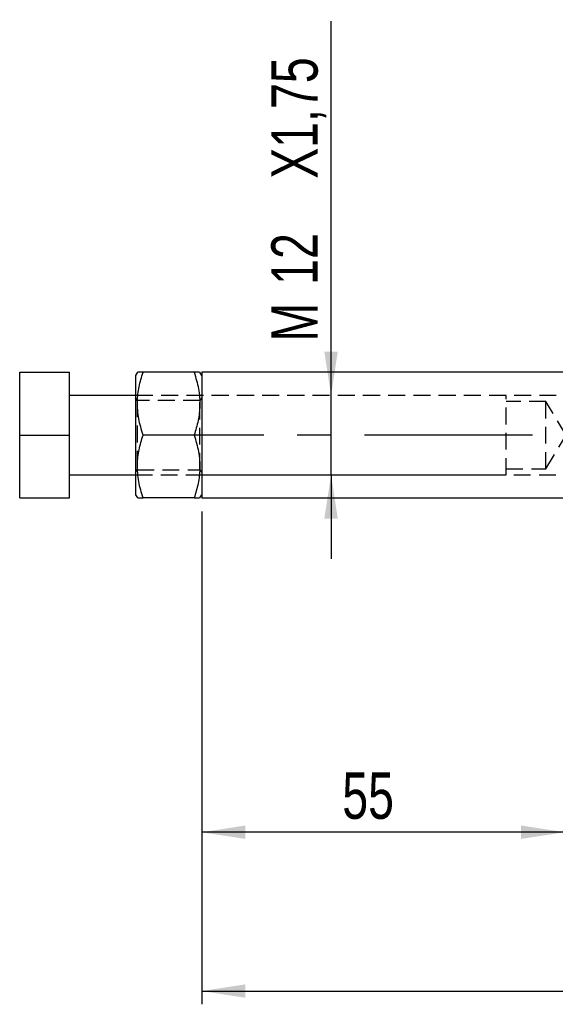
# Model space of a CAD drawing. Extents: x 72 to 802, y 28 to 567.
# Tile 2 of 29: x 101 to 182, y 190 to 339. Entities that reach past the tile are written whole.
import ezdxf

# ---------------------------------------------------------------- set-up
doc = ezdxf.new("R2010")
doc.units = 0
doc.header["$LTSCALE"] = 2
doc.linetypes.add('CENTERX2', pattern=[20.32, 12.7, -2.54, 2.54, -2.54])
doc.linetypes.add('HIDDEN', pattern=[1.905, 1.27, -0.635])
doc.layers.get('0').update_dxf_attribs({"linetype": 'CONTINUOUS'})
doc.styles.add('SLDTEXTSTYLE0', font='TXT', dxfattribs={"width": 0.75})
doc.dimstyles.new('SLDDIMSTYLE2', dxfattribs={"dimtxt": 7, "dimasz": 6.604, "dimexe": 0, "dimexo": 0.0625, "dimgap": 1.75, "dimtad": 1, "dimdec": 0, "dimrnd": 1e-09, "dimzin": 12, "dimtxsty": 'SLDTEXTSTYLE0', "dimsah": 1, "dimcen": 0.09, "dimazin": 3, "dimtfac": 1, "dimtofl": 0, "dimtmove": 0, "dimatfit": 3, "dimtolj": 1, "dimtzin": 12})
doc.dimstyles.new('SLDDIMSTYLE5', dxfattribs={"dimtxt": 7, "dimasz": 6.604, "dimexe": 0, "dimexo": 0.0625, "dimgap": 1.75, "dimtad": 1, "dimdec": 3, "dimrnd": 1e-09, "dimzin": 12, "dimtxsty": 'SLDTEXTSTYLE0', "dimsah": 1, "dimcen": 0.09, "dimazin": 3, "dimtfac": 1, "dimtdec": 3, "dimtmove": 0, "dimatfit": 3, "dimtolj": 1, "dimtzin": 12})

# ---------------------------------------------------------------- blocks, each defined once
blk = doc.blocks.new('_D_3')
at = {"color": 179, "linetype": 'CONTINUOUS'}
for p, q in [((128.52, 264.5), (128.52, 214.02)), ((183.37, 237.02), (183.37, 214.02)), ((183.37, 216.02), (128.52, 216.02))]:
    blk.add_line(p, q, dxfattribs=at)
for points in [[(128.52, 216.02), (135.13, 215.01), (135.13, 217.04)], [(183.37, 216.02), (176.76, 217.04), (176.76, 215.01)]]:
    blk.add_solid(points, dxfattribs=at)
at = {"color": 179, "linetype": 'CONTINUOUS', "insert": (149.76, 225.05, -62.87), "char_height": 7, "attachment_point": 1, "style": 'SLDTEXTSTYLE0'}
blk.add_mtext('55', dxfattribs=at)
blk = doc.blocks.new('_D_9')
at = {"color": 179, "linetype": 'CONTINUOUS'}
for p, q in [((148.07, 282.02), (148.07, 338.55)), ((148.07, 270.02), (148.07, 282.02)), ((148.07, 270.02), (148.07, 257.32))]:
    blk.add_line(p, q, dxfattribs=at)
for points in [[(148.07, 282.02), (149.08, 288.63), (147.05, 288.63)], [(148.07, 270.02), (147.05, 263.42), (149.08, 263.42)]]:
    blk.add_solid(points, dxfattribs=at)
at = {"color": 179, "linetype": 'CONTINUOUS', "char_height": 7, "attachment_point": 1, "rotation": 90, "style": 'SLDTEXTSTYLE0'}
for s, insert in [('X1,75', (139.04, 314.76, -62.87)), ('12', (139.04, 298.73, -62.87)), ('M', (139.04, 290.16, -62.87))]:
    blk.add_mtext(s, dxfattribs=dict(at, insert=insert))
blk = doc.blocks.new('_D_11')
at = {"color": 179, "linetype": 'CONTINUOUS'}
for p, q in [((128.52, 264.5), (128.52, 190.02)), ((323.37, 254.97), (323.37, 190.02)), ((128.52, 192.02), (323.37, 192.02))]:
    blk.add_line(p, q, dxfattribs=at)
for points in [[(128.52, 192.02), (135.13, 191.01), (135.13, 193.04)], [(323.37, 192.02), (316.76, 193.04), (316.76, 191.01)]]:
    blk.add_solid(points, dxfattribs=at)
at = {"color": 179, "linetype": 'CONTINUOUS', "insert": (231.64, 201.05, -62.87), "char_height": 7, "attachment_point": 1, "style": 'SLDTEXTSTYLE0'}
blk.add_mtext('195', dxfattribs=at)

msp = doc.modelspace()

# ---------------------------------------------------------------- linework, layer by layer
at = {"color": 7, "linetype": 'CONTINUOUS'}
for p, q in [((101.0245, 276.0222), (101.0245, 285.5222)), ((101.0245, 285.5222), (108.5245, 285.5222)), ((108.5245, 276.0222), (108.5245, 285.5222)), ((118.8132, 285.5222), (118.5245, 285.0222)), ((118.5245, 285.0222), (118.5245, 267.0222)), ((127.3873, 285.5222), (119.6617, 285.5222)), ((128.5245, 285.0222), (128.2358, 285.5222)), ((183.367, 285.5472), (128.5245, 285.5472)), ((128.5245, 285.5472), (128.5245, 266.4972)), ((118.5245, 282.0222), (108.5245, 282.0222)), ((101.0245, 276.0222), (108.5245, 276.0222)), ((101.0245, 266.5222), (101.0245, 276.0222)), ((108.5245, 266.5222), (108.5245, 276.0222)), ((127.3873, 276.0222), (119.6617, 276.0222)), ((108.5245, 270.0222), (118.5245, 270.0222)), ((101.0245, 266.5222), (108.5245, 266.5222)), ((118.5245, 267.0222), (118.8132, 266.5222)), ((127.3873, 266.5222), (119.6617, 266.5222)), ((128.2358, 266.5222), (128.5245, 267.0222)), ((183.367, 266.4972), (128.5245, 266.4972))]:
    msp.add_line(p, q, dxfattribs=at)
at = {"color": 7, "linetype": 'HIDDEN'}
for p, q in [((193.5245, 282.0222), (118.5245, 282.0222)), ((118.7916, 281.2722), (118.5245, 281.6536)), ((118.7916, 281.2722), (118.7916, 270.7722)), ((128.2574, 281.2722), (118.7916, 281.2722)), ((128.5245, 281.6536), (128.2574, 281.2722)), ((128.2574, 270.7722), (128.2574, 281.2722)), ((174.5245, 282.0222), (128.5245, 282.0222)), ((174.5245, 270.0222), (174.5245, 282.0222)), ((180.5245, 281.1222), (174.5245, 281.1222)), ((180.5245, 270.9222), (180.5245, 281.1222)), ((183.5889, 276.0222), (180.5245, 281.1222)), ((180.5245, 270.9222), (183.5889, 276.0222)), ((118.5245, 270.3908), (118.7916, 270.7722)), ((118.7916, 270.7722), (128.2574, 270.7722)), ((128.2574, 270.7722), (128.5245, 270.3908)), ((174.5245, 270.9222), (180.5245, 270.9222)), ((118.5245, 270.0222), (193.5245, 270.0222)), ((128.5245, 270.0222), (174.5245, 270.0222))]:
    msp.add_line(p, q, dxfattribs=at)
at = {"color": 179, "linetype": 'CENTERX2'}
msp.add_line((178.5245, 276.0222), (124.5245, 276.0222), dxfattribs=at)
at = {"color": 7, "linetype": 'CONTINUOUS'}
for points, knots in [([(119.6617, 276.0222), (119.4166, 276.8467), (118.9211, 278.5137), (118.7399, 280.9835), (119.0059, 283.3444), (119.4418, 284.7919), (119.6617, 285.5222)], [0, 0, 0, 0, 0.26460593, 0.5349496, 0.76534418, 1, 1, 1, 1]), ([(119.6617, 285.5222), (119.5512, 285.5222), (119.1973, 285.5222), (118.8341, 285.5222), (118.8644, 285.5222), (118.875, 285.5222)], [0, 0, 0, 0, 0.22798574, 0.73041822, 1, 1, 1, 1]), ([(128.177, 285.5222), (128.1875, 285.5222), (128.2191, 285.5222), (127.858, 285.5222), (127.4978, 285.5222), (127.3873, 285.5222)], [0, 0, 0, 0, 0.25670247, 0.77200758, 1, 1, 1, 1]), ([(127.3873, 285.5222), (127.6324, 284.6977), (128.1279, 283.0307), (128.3091, 280.5609), (128.0431, 278.1999), (127.6072, 276.7525), (127.3873, 276.0222)], [0, 0, 0, 0, 0.26460578, 0.53494958, 0.76534395, 1, 1, 1, 1]), ([(119.6617, 266.5222), (119.4166, 267.3467), (118.9211, 269.0137), (118.7399, 271.4835), (119.0059, 273.8445), (119.4418, 275.2919), (119.6617, 276.0222)], [0, 0, 0, 0, 0.26460575, 0.53494957, 0.76534398, 1, 1, 1, 1]), ([(127.3873, 276.0222), (127.6324, 275.1977), (128.1279, 273.5307), (128.3091, 271.0609), (128.0431, 268.6999), (127.6072, 267.2525), (127.3873, 266.5222)], [0, 0, 0, 0, 0.264605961, 0.534949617, 0.765344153, 1, 1, 1, 1]), ([(118.872, 266.5222), (118.8615, 266.5222), (118.8299, 266.5222), (119.1911, 266.5222), (119.5512, 266.5222), (119.6617, 266.5222)], [0, 0, 0, 0, 0.25670247, 0.77200758, 1, 1, 1, 1]), ([(127.3873, 266.5222), (127.4978, 266.5222), (127.8517, 266.5222), (128.2149, 266.5222), (128.1846, 266.5222), (128.174, 266.5222)], [0, 0, 0, 0, 0.22798574, 0.73041822, 1, 1, 1, 1])]:
    msp.add_open_spline(points, degree=3, knots=knots, dxfattribs=at)

# ---------------------------------------------------------------- dimensions: what is measured, and where the dimension line sits
at = {"color": 179, "linetype": 'CONTINUOUS'}
dim = msp.add_linear_dim(base=(148.0684, 282.0222), p1=(128.5245, 270.0222), p2=(128.5245, 282.0222), angle=90, text='M<>X1,75', dimstyle='SLDDIMSTYLE5', dxfattribs=at)
dim.commit()
dim.dimension.update_dxf_attribs({"geometry": '_D_9', "text_midpoint": (148.0684, 314.3546), "dimtype": 160})
for base, p1, p2, picture, middle in [((128.5245, 216.0222), (183.367, 239.0222), (128.5245, 266.4972), '_D_3', (157.7754, 216.0222)), ((323.367, 192.0222), (128.5245, 266.4972), (323.367, 256.9722), '_D_11', (242.246, 192.0222))]:
    dim = msp.add_linear_dim(base=base, p1=p1, p2=p2, dimstyle='SLDDIMSTYLE2', dxfattribs=at)
    dim.commit()
    dim.dimension.update_dxf_attribs({"geometry": picture, "text_midpoint": middle, "dimtype": 160})

doc.saveas('drawing.dxf')
